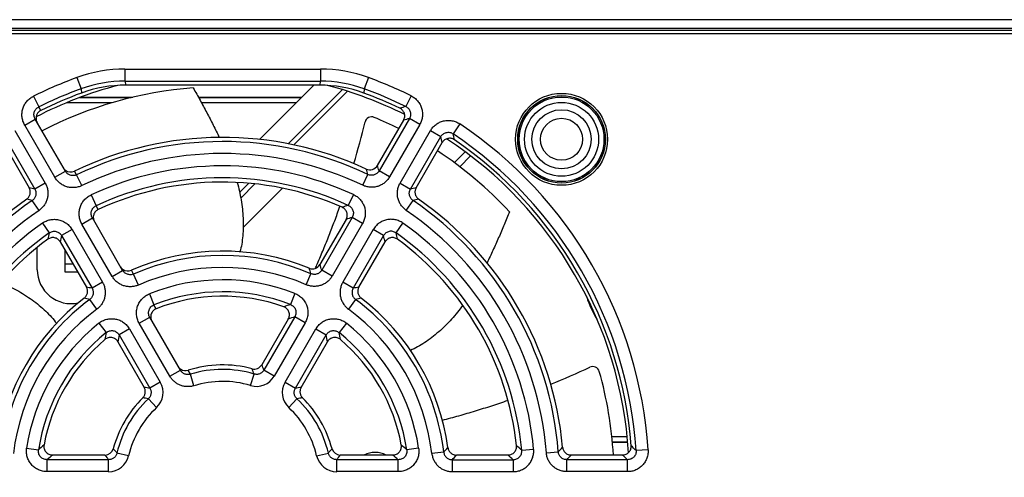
# Model space of a CAD drawing. Header units: inches. Extents: x 0 to 34, y 0 to 22.
# Tile 11 of 20: x 14.344 to 16.06, y 10.645 to 11.443. Entities that reach past the tile are written whole.
import ezdxf

# ---------------------------------------------------------------- set-up
doc = ezdxf.new("R2010")
doc.units = ezdxf.units.IN
doc.header["$LTSCALE"] = 1.87
doc.header["$MEASUREMENT"] = 0
doc.layers.get('0').update_dxf_attribs({"linetype": 'CONTINUOUS'})
doc.layers.add('DIMENSIONS', color=7, linetype='CONTINUOUS')
doc.layers.add('SURFACES', color=7, linetype='CONTINUOUS')
doc.styles.get("Standard").update_dxf_attribs({"font": 'txt', "width": 0.8})
doc.dimstyles.new('DIMSTYLE_1', dxfattribs={"dimtxt": 0.125, "dimasz": 0.18, "dimexe": 0.125, "dimexo": 0.0625, "dimgap": 0.09, "dimtad": 0, "dimtih": 1, "dimtoh": 1, "dimdec": 3, "dimlfac": 1.333333, "dimzin": 4, "dimdsep": 46, "dimtxsty": 'STANDARD', "dimblk": '_FILLED', "dimblk1": '_FILLED', "dimblk2": '_FILLED', "dimcen": 0.09, "dimadec": 0, "dimazin": 0, "dimtp": 0.001, "dimtm": 0.001, "dimtfac": 1, "dimtdec": 3, "dimtofl": 0, "dimtmove": 0, "dimatfit": 3, "dimldrblk": '_FILLED', "dimfxl": 1, "dimtolj": 1, "dimtzin": 4, "dimarcsym": 0})

# ---------------------------------------------------------------- blocks, each defined once
blk = doc.blocks.new('*D14')
at = {"layer": 'DIMENSIONS', "color": 2, "linetype": 'CONTINUOUS'}
blk.add_line((13.7229, 11.0084), (13.7229, 8.7679), dxfattribs=at)
at = {"layer": 'DIMENSIONS', "color": 2, "linetype": 'CONTINUOUS', "insert": (13.6604, 8.7054), "char_height": 0.125, "width": 1.425, "attachment_point": 3, "rotation": 90, "line_spacing_factor": 0.9}
blk.add_mtext('9.245{\\Ftxt.shx;\\W1.000000;\\H0.125000; }[234.82]', dxfattribs=at)
blk = doc.blocks.new('_FILLED')
at = {"color": 0, "linetype": 'BYBLOCK'}
blk.add_solid([(0, 0), (-1, 0.1736), (-1, -0.1736)], dxfattribs=at)

msp = doc.modelspace()

# ---------------------------------------------------------------- linework, layer by layer
at = {"color": 7, "linetype": 'CONTINUOUS'}
for p, q in [((20.6528, 11.44344), (13.86238, 11.44344)), ((20.63937, 11.42831), (13.86238, 11.42831)), ((20.64299, 11.42457), (13.86238, 11.42457)), ((20.65155, 11.42427), (13.86238, 11.42427)), ((20.65662, 11.41902), (13.86238, 11.41902)), ((14.44387, 11.3424), (14.45102, 11.32274)), ((14.52764, 11.35716), (14.52764, 11.33624)), ((14.52764, 11.35716), (14.86809, 11.35716)), ((14.86809, 11.35716), (14.86809, 11.33624)), ((14.95187, 11.3424), (14.94471, 11.32274)), ((14.52764, 11.33624), (14.86809, 11.33624)), ((14.52764, 11.33624), (14.5289, 11.32913)), ((14.86683, 11.32913), (14.5289, 11.32913)), ((14.76212, 11.23458), (14.85668, 11.32913)), ((14.86809, 11.33624), (14.86683, 11.32913)), ((14.36807, 11.30996), (14.37736, 11.29121)), ((14.53824, 11.3073), (14.44845, 11.3073)), ((14.45045, 11.30806), (14.54139, 11.30806)), ((14.45102, 11.32274), (14.45174, 11.31541)), ((14.65571, 11.30806), (14.8356, 11.30806)), ((14.83484, 11.3073), (14.65613, 11.3073)), ((14.90666, 11.32137), (14.81224, 11.22696)), ((14.82206, 11.22497), (14.91564, 11.31854)), ((14.94472, 11.32274), (14.94399, 11.31541)), ((15.02613, 11.31071), (15.01689, 11.29194)), ((14.38096, 11.28499), (14.37736, 11.29121)), ((14.50464, 11.2983), (14.42553, 11.2983)), ((14.82584, 11.2983), (14.66108, 11.2983)), ((14.35295, 11.25958), (14.37114, 11.27008)), ((14.40556, 11.16847), (14.35295, 11.25958)), ((14.42374, 11.17897), (14.37114, 11.27008)), ((15.01312, 11.26797), (14.96737, 11.18895)), ((15.02323, 11.27107), (14.97034, 11.17946)), ((15.04135, 11.26061), (14.98846, 11.169)), ((15.04135, 11.26061), (15.02323, 11.27107)), ((15.11098, 11.26173), (15.09934, 11.24434)), ((14.31764, 11.23939), (14.37053, 11.14778)), ((14.33575, 11.24985), (14.38864, 11.15824)), ((15.00709, 11.15824), (15.05998, 11.24985)), ((15.0252, 11.14778), (15.0781, 11.23939)), ((15.05998, 11.24985), (15.0781, 11.23939)), ((14.31525, 11.229), (14.36074, 11.14997)), ((15.03499, 11.14997), (15.08048, 11.229)), ((15.12053, 11.21299), (15.10152, 11.19397)), ((15.13004, 11.20579), (15.11108, 11.18683)), ((14.40556, 11.16847), (14.42374, 11.17897)), ((14.44335, 11.17276), (14.43969, 11.17914)), ((14.45243, 11.15391), (14.44335, 11.17276)), ((14.94193, 11.15458), (14.95095, 11.17345)), ((14.98846, 11.169), (14.97034, 11.17946)), ((14.38864, 11.15824), (14.37053, 11.14778)), ((14.74339, 11.15811), (14.72747, 11.14218)), ((14.72943, 11.13233), (14.75413, 11.15704)), ((15.00709, 11.15824), (15.0252, 11.14778)), ((14.46853, 11.13773), (14.47735, 11.11876)), ((14.80223, 11.14942), (14.73372, 11.0809)), ((14.92562, 11.13846), (14.91686, 11.11946)), ((14.37787, 11.11073), (14.36604, 11.12799)), ((14.4811, 11.1123), (14.47735, 11.11876)), ((15.01786, 11.11073), (15.02969, 11.12799)), ((14.90222, 11.11753), (14.90231, 11.11778)), ((14.38367, 11.08856), (14.39575, 11.07147)), ((14.45261, 11.08697), (14.47079, 11.09747)), ((14.50535, 10.99562), (14.45261, 11.08697)), ((14.52353, 11.00612), (14.47079, 11.09747)), ((14.91296, 11.09501), (14.86729, 11.01615)), ((14.92355, 11.09842), (14.87051, 11.00656)), ((14.94167, 11.08796), (14.88863, 10.9961)), ((14.94167, 11.08796), (14.92355, 11.09842)), ((14.99999, 11.07147), (15.01206, 11.08856)), ((14.43543, 11.0772), (14.41731, 11.06674)), ((14.43543, 11.0772), (14.48847, 10.98534)), ((14.9603, 11.0772), (14.90726, 10.98534)), ((14.97842, 11.06674), (14.9603, 11.0772)), ((14.41496, 11.05578), (14.46036, 10.9769)), ((14.41731, 11.06674), (14.47035, 10.97488)), ((14.97842, 11.06674), (14.92538, 10.97488)), ((14.93538, 10.9769), (14.98078, 11.05578)), ((14.37481, 11.00714), (14.37481, 11.04624)), ((14.50535, 10.99562), (14.52353, 11.00612)), ((14.54264, 10.99969), (14.53885, 11.00632)), ((14.55101, 10.98051), (14.54264, 10.99969)), ((14.84336, 10.98111), (14.85165, 11.00031)), ((14.88863, 10.9961), (14.87051, 11.00656)), ((14.48847, 10.98534), (14.47035, 10.97488)), ((14.92538, 10.97488), (14.90726, 10.98534)), ((14.57044, 10.9653), (14.57815, 10.94586)), ((14.82359, 10.96597), (14.81598, 10.94649)), ((14.47882, 10.93864), (14.46633, 10.95542)), ((14.9294, 10.95542), (14.91692, 10.93864)), ((14.5821, 10.93913), (14.57815, 10.94586)), ((14.48204, 10.91395), (14.49511, 10.89762)), ((14.55263, 10.91373), (14.57081, 10.92423)), ((14.60597, 10.82134), (14.55263, 10.91373)), ((14.62416, 10.83184), (14.57081, 10.92423)), ((14.81222, 10.92105), (14.76606, 10.84134)), ((14.82348, 10.9251), (14.7698, 10.83211)), ((14.8416, 10.91464), (14.78791, 10.82165)), ((14.8416, 10.91464), (14.82348, 10.9251)), ((14.91369, 10.91395), (14.90063, 10.89762)), ((14.5355, 10.90388), (14.51738, 10.89342)), ((14.5355, 10.90388), (14.58919, 10.81089)), ((14.80654, 10.81089), (14.86023, 10.90388)), ((14.86023, 10.90388), (14.87835, 10.89342)), ((14.51524, 10.88155), (14.56113, 10.80182)), ((14.51738, 10.89342), (14.57107, 10.80043)), ((14.82466, 10.80043), (14.87835, 10.89342)), ((14.8346, 10.80182), (14.88049, 10.88155)), ((14.60597, 10.82134), (14.62416, 10.83184)), ((14.64172, 10.82482), (14.63781, 10.83184)), ((14.78791, 10.82165), (14.7698, 10.83211)), ((14.58919, 10.81089), (14.57107, 10.80043)), ((14.64793, 10.80484), (14.64172, 10.82482)), ((14.74649, 10.80525), (14.75254, 10.82527)), ((14.80654, 10.81089), (14.82466, 10.80043)), ((14.58268, 10.76682), (14.56836, 10.78207)), ((14.81305, 10.76682), (14.82737, 10.78207)), ((15.37616, 10.71599), (15.40275, 10.71599)), ((15.37705, 10.70699), (15.4037, 10.70699)), ((14.35631, 10.69619), (14.37699, 10.69304)), ((15.03942, 10.69619), (15.01874, 10.69304)), ((15.21898, 10.69216), (15.23982, 10.69408)), ((15.26192, 10.68801), (15.28278, 10.68963)), ((15.3771, 10.70642), (15.40374, 10.70642)), ((15.43924, 10.69315), (15.41837, 10.69177)), ((14.39177, 10.65493), (14.39177, 10.67585)), ((14.49914, 10.67585), (14.39177, 10.67585)), ((14.49283, 10.68394), (14.40133, 10.68394)), ((14.49914, 10.65493), (14.49914, 10.67585)), ((14.53406, 10.6826), (14.51369, 10.68738)), ((14.86168, 10.6826), (14.88204, 10.68738)), ((14.89659, 10.65493), (14.89659, 10.67585)), ((15.00397, 10.67585), (14.89659, 10.67585)), ((14.9944, 10.68394), (14.9029, 10.68394)), ((15.00397, 10.65493), (15.00397, 10.67585)), ((15.08319, 10.68906), (15.06241, 10.68664)), ((15.09803, 10.67585), (15.09803, 10.65493)), ((15.09803, 10.67585), (15.2041, 10.67585)), ((15.19515, 10.68394), (15.10517, 10.68394)), ((15.2041, 10.67585), (15.2041, 10.65493)), ((15.29768, 10.65493), (15.29768, 10.67585)), ((15.40346, 10.67585), (15.29768, 10.67585)), ((15.39476, 10.68394), (15.30512, 10.68394)), ((15.40346, 10.65493), (15.40346, 10.67585)), ((14.49914, 10.65493), (14.39177, 10.65493)), ((15.00397, 10.65493), (14.89659, 10.65493)), ((15.09803, 10.65493), (15.2041, 10.65493)), ((15.40346, 10.65493), (15.29768, 10.65493))]:
    msp.add_line(p, q, dxfattribs=at)
for radius in [0.08019, 0.07644, 0.07621, 0.07396, 0.07382, 0.06444, 0.05166, 0.03661]:
    msp.add_circle((15.28842, 11.23472), radius, dxfattribs=at)
for centre, radius, start, end in [((14.69787, 10.64417), 0.74299, 109.99031, 116.35137), ((14.52764, 11.11211), 0.24505, 89.99951, 109.9908), ((14.86809, 11.11211), 0.24505, 70.0092, 90.00049), ((14.69787, 10.64417), 0.74299, 63.78017, 70.00969), ((14.69787, 10.64417), 0.70866, 104.95763, 117.30269), ((14.69787, 10.64417), 0.68209, 94.3138, 117.47951), ((14.52761, 11.11227), 0.22397, 89.99202, 109.99838), ((14.5289, 11.10534), 0.2238, 89.99972, 110.16787), ((14.86683, 11.10534), 0.2238, 69.83213, 90.00028), ((14.86812, 11.11227), 0.22397, 70.00162, 90.00797), ((14.69787, 10.64417), 0.70866, 63.41012, 75.04309), ((14.69787, 10.64417), 0.72207, 109.9904, 116.35137), ((14.69787, 10.64417), 0.72207, 63.78017, 70.0096), ((15.57409, 9.38562), 1.98609, 106.29303, 106.60002), ((14.95741, 11.26215), 0.01181, 67.21823, 166.50906), ((14.69787, 10.64417), 0.68209, 63.27101, 67.21823), ((14.38779, 11.27154), 0.01515, 193.05219, 210.00049), ((13.52935, 11.60443), 1.4567, 343.56804, 346.52357), ((15.58301, 9.42747), 1.92671, 106.89009, 107.20436), ((14.69787, 10.64417), 0.74299, 3.78017, 56.21983), ((13.20755, 10.80374), 1.9206, 12.79252, 13.11041), ((13.17743, 10.77556), 1.97826, 13.39575, 13.70758), ((14.69787, 10.64417), 0.72207, 3.78017, 56.21983), ((14.69787, 10.64417), 0.58668, 64.44436, 115.71038), ((14.69787, 10.64417), 0.70866, 3.54553, 56.57806), ((14.69787, 10.64417), 0.56576, 64.44435, 115.71038), ((14.69787, 10.64417), 0.68209, 42.88523, 56.72651), ((14.69787, 10.64417), 0.54424, 65.2616, 114.92173), ((14.95443, 11.19644), 0.01494, 245.05275, 329.955), ((13.26218, 10.64996), 1.78834, 17.22255, 17.54132), ((14.4332, 11.19273), 0.01508, 209.99967, 232.91455), ((14.43318, 11.19267), 0.01502, 232.87098, 295.68061), ((13.30533, 10.68584), 1.71634, 16.50482, 16.83364), ((14.69787, 10.64417), 0.52332, 65.2616, 114.92173), ((13.97497, 9.40354), 1.78853, 77.22256, 77.54389), ((15.41896, 9.4116), 1.78027, 102.45537, 102.77819), ((14.69787, 10.64417), 0.58668, 124.44436, 175.55564), ((13.96544, 9.45877), 1.71661, 76.50484, 76.83721), ((15.32729, 9.76055), 1.41954, 106.80554, 107.26005), ((15.42821, 9.46755), 1.70759, 103.16192, 103.49604), ((14.69787, 10.64417), 0.58668, 4.44436, 55.55564), ((14.69787, 10.64417), 0.56576, 124.44435, 175.55565), ((14.69787, 10.64417), 0.56576, 4.44435, 55.55565), ((14.69787, 10.64417), 0.54424, 125.2616, 174.7384), ((15.33698, 9.79755), 1.36498, 107.6307, 108.09778), ((14.69787, 10.64417), 0.54424, 5.2616, 54.7384), ((14.69787, 10.64417), 0.52332, 125.2616, 174.7384), ((15.77755, 10.74751), 1.41927, 166.80551, 167.26534), ((13.62431, 10.74893), 1.41298, 12.73365, 13.19552), ((14.69787, 10.64417), 0.52332, 5.2616, 54.7384), ((15.75051, 10.77437), 1.36487, 167.6307, 168.10158), ((13.65269, 10.77597), 1.35724, 11.89734, 12.37087), ((14.69787, 10.64417), 0.38793, 66.64515, 113.58675), ((14.85436, 11.02364), 0.01495, 247.562, 329.94935), ((13.93725, 11.42514), 1.0114, 335.73169, 336.25987), ((13.70183, 10.61951), 1.23111, 18.32401, 18.79496), ((14.43387, 11.00714), 0.05906, 180, 282.14526), ((14.53285, 11.02013), 0.01508, 209.99976, 235.14154), ((14.53283, 11.02008), 0.01502, 235.10451, 293.63211), ((14.69787, 10.64417), 0.36701, 66.64515, 113.58676), ((13.74821, 10.65766), 1.15542, 17.25092, 17.74535), ((14.69787, 10.64417), 0.34549, 68.65979, 111.64333), ((14.22117, 9.76908), 1.23128, 78.32404, 78.79863), ((14.69787, 10.64417), 0.32457, 68.65979, 111.64332), ((15.17409, 9.77138), 1.22894, 101.20063, 101.67612), ((14.69787, 10.64417), 0.38793, 126.64515, 173.35485), ((14.2113, 9.82827), 1.15564, 77.25096, 77.75047), ((15.18309, 9.8343), 1.14946, 102.24812, 102.75031), ((14.69787, 10.64417), 0.38793, 6.64515, 53.35485), ((15.48687, 11.00714), 0.16171, 197.05658, 212.22237), ((14.69787, 10.64417), 0.36701, 126.64515, 173.35485), ((15.07935, 10.13587), 0.85233, 107.99909, 108.82308), ((14.69787, 10.64417), 0.36701, 6.64515, 53.35485), ((14.69787, 10.64417), 0.34549, 128.65979, 171.34021), ((15.08972, 10.16606), 0.80437, 109.32906, 110.18144), ((14.69787, 10.64417), 0.34549, 8.65979, 51.34021), ((14.69787, 10.64417), 0.32457, 128.65979, 171.34021), ((15.32862, 10.72043), 0.85214, 167.99904, 168.83265), ((14.07262, 10.72156), 0.84651, 11.16458, 12.00373), ((14.69787, 10.64417), 0.32457, 8.65979, 51.34021), ((15.30773, 10.7445), 0.80426, 169.32904, 170.18825), ((14.09342, 10.74548), 0.79875, 9.80879, 10.67392), ((14.63328, 10.8462), 0.01508, 209.9996, 235.91074), ((14.63325, 10.84615), 0.01502, 235.88104, 287.68487), ((14.69787, 10.64417), 0.18918, 73.20263, 107.26402), ((14.75312, 10.84883), 0.01495, 254.8687, 329.93654), ((14.1935, 10.62723), 0.59308, 19.50762, 20.44566), ((14.13832, 10.582), 0.67921, 21.60711, 22.44744), ((14.71994, 12.15674), 1.45701, 292.16276, 295.09474), ((15.34285, 10.82655), 0.01181, 15.78966, 115.08049), ((14.69787, 10.64417), 0.68209, 3.34302, 15.78966), ((14.55818, 10.79295), 0.03583, 313.1565, 30.04611), ((14.69787, 10.64417), 0.16826, 73.20261, 107.26404), ((14.75687, 10.83954), 0.03583, 253.1565, 330.04612), ((14.83756, 10.79295), 0.03583, 149.95388, 226.8435), ((14.47191, 10.12833), 0.67938, 81.6072, 82.45374), ((14.9229, 10.13492), 0.67272, 97.54207, 98.39699), ((14.69787, 10.64417), 0.18918, 133.20263, 166.79737), ((14.46032, 10.1987), 0.59328, 79.50776, 80.45465), ((14.93431, 10.20496), 0.58693, 99.54022, 100.49736), ((14.69787, 10.64417), 0.18918, 13.20263, 46.79737), ((14.69787, 10.64417), 0.16826, 133.20261, 166.79739), ((14.69787, 10.64417), 0.16826, 13.20261, 46.79739), ((14.94298, 10.06453), 0.84579, 131.13358, 132.00405), ((14.49284, 10.69889), 0.01495, 269.94072, 344.98173), ((14.96021, 11.06871), 0.5872, 219.52431, 220.49727), ((14.43058, 11.07285), 0.59365, 319.50801, 320.4704), ((14.90289, 10.69889), 0.01495, 195.01828, 270.05928), ((14.44891, 10.0602), 0.85158, 47.99891, 48.86346), ((14.23346, 11.4745), 1.15714, 317.25133, 317.77598), ((14.24849, 9.65849), 1.41786, 46.80537, 47.29948), ((14.0358, 11.87276), 1.71893, 316.50507, 316.8665), ((14.04795, 9.25807), 1.98331, 46.2929, 46.63901), ((14.91189, 10.0706), 0.79803, 129.77449, 130.67426), ((15.02666, 11.0939), 0.67309, 217.52312, 218.39689), ((14.49917, 10.69075), 0.03583, 269.95388, 346.8435), ((14.89656, 10.69075), 0.03583, 193.1565, 270.04612), ((14.36371, 11.09809), 0.67989, 321.60748, 322.47251), ((14.96361, 10.64417), 0.04429, 63.9746, 116.04211), ((14.48018, 10.06626), 0.80371, 49.32891, 50.22233), ((14.1762, 11.49645), 1.23417, 318.32487, 318.82594), ((14.28746, 9.67094), 1.36017, 47.62971, 48.13806), ((13.98329, 11.89201), 1.79072, 317.22274, 317.57453), ((14.08799, 9.2706), 1.92488, 46.89002, 47.24369)]:
    msp.add_arc(centre, radius, start, end, dxfattribs=at)
for centre, major_axis, start_param, end_param in [((14.69787, 10.64526), (0, 0.71392), 0.3519737, 0.459942), ((14.69787, 10.64526), (0, 0.71392), -0.4473371, -0.3519737), ((14.69787, 10.64326), (0, 0.59483), -0.4342427, 0.4489712), ((14.69787, 10.64526), (0, 0.71392), -1.4940075, -0.601514), ((14.69787, 10.64495), (0, 0.51517), -0.4161034, 0.4342887), ((14.69787, 10.64326), (0, 0.59483), 0.6115553, 1.4794499), ((14.69787, 10.64326), (0, 0.59483), -1.4794499, -0.6115553), ((14.69787, 10.64495), (0, 0.51517), 0.6328031, 1.4627882), ((14.69787, 10.64356), (0, 0.39608), -0.3905471, 0.4131342), ((14.69787, 10.64495), (0, 0.51517), -1.4627882, -0.6328031), ((14.69787, 10.64465), (0, 0.31642), -0.3432258, 0.3745569), ((14.69787, 10.64356), (0, 0.39608), 0.6553076, 1.4357947), ((14.69787, 10.64356), (0, 0.39608), -1.4357947, -0.6553076), ((14.69787, 10.64465), (0, 0.31642), 0.7058221, 1.3899475), ((14.69787, 10.64465), (0, 0.31642), -1.3899475, -0.7058221), ((14.69787, 10.64387), (0, 0.19733), -0.2632668, 0.3092293), ((14.69787, 10.64387), (0, 0.19733), 0.7827358, 1.3086155), ((14.69787, 10.64387), (0, 0.19733), -1.3086155, -0.7827358)]:
    msp.add_ellipse(centre, major_axis=major_axis, ratio=0.9999988, start_param=start_param, end_param=end_param, dxfattribs=at)
for points, knots in [([(14.64656, 11.32432), (14.6506, 11.31724), (14.65862, 11.30295), (14.67024, 11.28134), (14.6814, 11.25969), (14.68853, 11.24522), (14.69197, 11.23803)], [0, 0, 0, 0, 0.2509555, 0.5038335, 0.7547414, 1, 1, 1, 1]), ([(14.35295, 11.25958), (14.35172, 11.2617), (14.3497, 11.26621), (14.34809, 11.27344), (14.34798, 11.28085), (14.34936, 11.28812), (14.3522, 11.29496), (14.35637, 11.30109), (14.36169, 11.30623), (14.36587, 11.30887), (14.36807, 11.30996)], [0, 0, 0, 0, 0.1250042, 0.250005, 0.3750058, 0.5000061, 0.6250054, 0.7500037, 0.8750009, 1, 1, 1, 1]), ([(15.02613, 11.31071), (15.02832, 11.30963), (15.0325, 11.30702), (15.03783, 11.30192), (15.04202, 11.29584), (15.04487, 11.28904), (15.04628, 11.2818), (15.04618, 11.27442), (15.04459, 11.26721), (15.04257, 11.26272), (15.04135, 11.26061)], [0, 0, 0, 0, 0.125003, 0.2500031, 0.3750018, 0.4999998, 0.624998, 0.7499965, 0.8749966, 1, 1, 1, 1]), ([(14.37114, 11.27008), (14.37062, 11.27097), (14.36978, 11.27285), (14.36909, 11.27586), (14.36901, 11.27896), (14.36956, 11.28201), (14.37072, 11.28489), (14.37245, 11.28747), (14.37468, 11.28964), (14.37643, 11.29075), (14.37736, 11.29121)], [0, 0, 0, 0, 0.1245601, 0.2491844, 0.3739343, 0.4988489, 0.6239416, 0.7491973, 0.8745713, 1, 1, 1, 1]), ([(15.01689, 11.29194), (15.01781, 11.2915), (15.01957, 11.29043), (15.02182, 11.28833), (15.0236, 11.2858), (15.0248, 11.28295), (15.02539, 11.2799), (15.02532, 11.27681), (15.02461, 11.27381), (15.02375, 11.27194), (15.02323, 11.27107)], [0, 0, 0, 0, 0.1245656, 0.2494743, 0.3746597, 0.5000002, 0.6253409, 0.7505263, 0.8754348, 1, 1, 1, 1]), ([(14.38096, 11.28499), (14.38021, 11.28462), (14.37877, 11.28374), (14.37686, 11.2821), (14.37526, 11.28015), (14.374, 11.27796), (14.37312, 11.2756), (14.37265, 11.27312), (14.3726, 11.2706), (14.37284, 11.26894), (14.37303, 11.26812)], [0, 0, 0, 0, 0.1250092, 0.2500091, 0.375012, 0.5000124, 0.6250094, 0.7500061, 0.8750035, 1, 1, 1, 1]), ([(15.01312, 11.26797), (15.01364, 11.26886), (15.01449, 11.27074), (15.01516, 11.27376), (15.0152, 11.27686), (15.0146, 11.27989), (15.01339, 11.28274), (15.01162, 11.28529), (15.00937, 11.28741), (15.00761, 11.28849), (15.00668, 11.28893)], [0, 0, 0, 0, 0.1250057, 0.2499991, 0.3749961, 0.4999916, 0.6249867, 0.7499861, 0.8749863, 1, 1, 1, 1]), ([(15.05998, 11.24985), (15.0612, 11.25197), (15.06408, 11.25596), (15.06952, 11.26094), (15.07586, 11.26472), (15.08284, 11.26712), (15.09016, 11.26805), (15.09752, 11.26746), (15.1046, 11.26539), (15.10895, 11.26308), (15.11098, 11.26173)], [0, 0, 0, 0, 0.1250034, 0.2500035, 0.375002, 0.5000002, 0.6249982, 0.7499968, 0.874997, 1, 1, 1, 1]), ([(15.0781, 11.23939), (15.07859, 11.24028), (15.07978, 11.24196), (15.08203, 11.24407), (15.08467, 11.24568), (15.08759, 11.24669), (15.09067, 11.24707), (15.09375, 11.2468), (15.0967, 11.2459), (15.0985, 11.24491), (15.09934, 11.24434)], [0, 0, 0, 0, 0.1245652, 0.2494737, 0.3746591, 0.4999998, 0.6253403, 0.7505257, 0.8754344, 1, 1, 1, 1]), ([(15.10187, 11.23387), (15.10102, 11.23445), (15.09921, 11.23544), (15.09624, 11.23634), (15.09316, 11.23661), (15.09008, 11.23624), (15.08715, 11.23524), (15.08449, 11.23366), (15.0822, 11.23157), (15.08099, 11.22989), (15.08048, 11.229)], [0, 0, 0, 0, 0.1250054, 0.2500035, 0.3750078, 0.50001, 0.6250106, 0.7500104, 0.875002, 1, 1, 1, 1]), ([(14.44335, 11.17276), (14.4425, 11.17235), (14.44072, 11.1717), (14.43791, 11.17124), (14.43506, 11.17133), (14.43229, 11.17194), (14.42968, 11.17306), (14.42733, 11.17463), (14.4253, 11.17661), (14.42421, 11.17815), (14.42374, 11.17897)], [0, 0, 0, 0, 0.1254466, 0.2508043, 0.3760302, 0.5010957, 0.6259976, 0.7507556, 0.8754046, 1, 1, 1, 1]), ([(14.97034, 11.17946), (14.96988, 11.17865), (14.96882, 11.17711), (14.96681, 11.17514), (14.96447, 11.17358), (14.96187, 11.17249), (14.95912, 11.17192), (14.9563, 11.17188), (14.95354, 11.17237), (14.95179, 11.17304), (14.95095, 11.17345)], [0, 0, 0, 0, 0.1246699, 0.2496033, 0.3747454, 0.5000003, 0.6252553, 0.7503979, 0.875331, 1, 1, 1, 1]), ([(14.38864, 11.15824), (14.38976, 11.15631), (14.39163, 11.15223), (14.39326, 11.14571), (14.39365, 11.139), (14.39278, 11.13233), (14.39069, 11.12594), (14.38744, 11.12005), (14.38316, 11.11486), (14.37971, 11.11199), (14.37787, 11.11073)], [0, 0, 0, 0, 0.1250036, 0.2500024, 0.3750018, 0.5000002, 0.6249987, 0.7499985, 0.8749973, 1, 1, 1, 1]), ([(14.45243, 11.15391), (14.4504, 11.15294), (14.44616, 11.15137), (14.43948, 11.15025), (14.43271, 11.15039), (14.42608, 11.15179), (14.41983, 11.1544), (14.41416, 11.15812), (14.40929, 11.16283), (14.40668, 11.16652), (14.40556, 11.16847)], [0, 0, 0, 0, 0.1249994, 0.2499965, 0.3749958, 0.4999952, 0.6249951, 0.7499961, 0.8749961, 1, 1, 1, 1]), ([(14.72322, 11.15949), (14.7246, 11.15452), (14.72715, 11.1444), (14.73017, 11.12894), (14.73238, 11.11319), (14.73366, 11.09738), (14.73391, 11.08178), (14.73314, 11.06664), (14.7313, 11.0522), (14.72929, 11.04292), (14.72807, 11.03848)], [0, 0, 0, 0, 0.1263258, 0.2554428, 0.3859145, 0.515905, 0.6437417, 0.7679278, 0.8870807, 1, 1, 1, 1]), ([(14.98846, 11.169), (14.98734, 11.16707), (14.98475, 11.16341), (14.97991, 11.15873), (14.97429, 11.15504), (14.96808, 11.15246), (14.9615, 11.15108), (14.95478, 11.15094), (14.94815, 11.15206), (14.94394, 11.15361), (14.94193, 11.15458)], [0, 0, 0, 0, 0.1250036, 0.2500024, 0.3750018, 0.5000002, 0.6249987, 0.7499985, 0.8749973, 1, 1, 1, 1]), ([(15.01786, 11.11073), (15.01602, 11.11199), (15.01257, 11.11486), (15.00829, 11.12005), (15.00504, 11.12594), (15.00295, 11.13233), (15.00208, 11.139), (15.00247, 11.14571), (15.0041, 11.15223), (15.00597, 11.15631), (15.00709, 11.15824)], [0, 0, 0, 0, 0.1250027, 0.2500015, 0.3750013, 0.4999998, 0.6249982, 0.7499976, 0.8749964, 1, 1, 1, 1]), ([(14.35635, 11.13028), (14.3571, 11.13081), (14.35852, 11.13201), (14.36027, 11.13417), (14.3616, 11.13661), (14.36246, 11.13926), (14.36281, 11.14201), (14.36265, 11.14479), (14.36197, 11.14749), (14.3612, 11.14917), (14.36074, 11.14997)], [0, 0, 0, 0, 0.125012, 0.250012, 0.3750127, 0.5000121, 0.6250096, 0.7500052, 0.8749974, 1, 1, 1, 1]), ([(14.37053, 11.14778), (14.371, 11.14698), (14.3718, 11.14529), (14.37251, 11.14257), (14.37269, 11.13976), (14.37233, 11.13697), (14.37145, 11.13429), (14.37007, 11.13184), (14.36826, 11.12969), (14.36681, 11.1285), (14.36604, 11.12799)], [0, 0, 0, 0, 0.1246699, 0.2496033, 0.3747454, 0.5000003, 0.6252553, 0.7503979, 0.875331, 1, 1, 1, 1]), ([(14.45261, 11.08697), (14.45136, 11.08913), (14.44931, 11.09371), (14.44771, 11.10105), (14.44766, 11.10857), (14.44914, 11.11594), (14.45212, 11.12285), (14.45646, 11.12899), (14.46197, 11.13411), (14.46628, 11.13668), (14.46853, 11.13773)], [0, 0, 0, 0, 0.1250036, 0.2500052, 0.3750061, 0.5000065, 0.6250057, 0.750004, 0.8750017, 1, 1, 1, 1]), ([(14.92562, 11.13846), (14.92787, 11.13743), (14.93218, 11.13488), (14.9377, 11.12981), (14.94206, 11.12371), (14.94507, 11.11684), (14.94658, 11.1095), (14.94654, 11.102), (14.94495, 11.09468), (14.94291, 11.09011), (14.94167, 11.08796)], [0, 0, 0, 0, 0.1250032, 0.2500034, 0.375002, 0.4999999, 0.6249978, 0.7499963, 0.8749963, 1, 1, 1, 1]), ([(15.02969, 11.12799), (15.02892, 11.1285), (15.02747, 11.12969), (15.02566, 11.13184), (15.02429, 11.13429), (15.0234, 11.13697), (15.02305, 11.13976), (15.02323, 11.14257), (15.02393, 11.14529), (15.02473, 11.14698), (15.0252, 11.14778)], [0, 0, 0, 0, 0.124669, 0.2496021, 0.3747447, 0.4999997, 0.6252546, 0.7503967, 0.8753301, 1, 1, 1, 1]), ([(15.03499, 11.14997), (15.03453, 11.14917), (15.03376, 11.14749), (15.03309, 11.14479), (15.03292, 11.14201), (15.03327, 11.13926), (15.03413, 11.13661), (15.03546, 11.13417), (15.03721, 11.13201), (15.03863, 11.13081), (15.03938, 11.13028)], [0, 0, 0, 0, 0.1250026, 0.2499948, 0.3749903, 0.4999879, 0.6249873, 0.7499881, 0.874988, 1, 1, 1, 1]), ([(14.47079, 11.09747), (14.47027, 11.09837), (14.46941, 11.10028), (14.46873, 11.10334), (14.46868, 11.10649), (14.46927, 11.10958), (14.47049, 11.11248), (14.47229, 11.11508), (14.47459, 11.11724), (14.4764, 11.11832), (14.47735, 11.11876)], [0, 0, 0, 0, 0.1245525, 0.2491727, 0.3739214, 0.4988387, 0.6239373, 0.749199, 0.8745764, 1, 1, 1, 1]), ([(14.91686, 11.11946), (14.91781, 11.11904), (14.91962, 11.118), (14.92196, 11.11591), (14.92381, 11.11337), (14.92508, 11.11049), (14.92571, 11.10741), (14.92566, 11.10426), (14.92496, 11.10121), (14.92408, 11.09931), (14.92355, 11.09842)], [0, 0, 0, 0, 0.124544, 0.2494471, 0.3746416, 0.5000003, 0.6253592, 0.7505538, 0.8754566, 1, 1, 1, 1]), ([(14.4811, 11.1123), (14.48016, 11.11186), (14.47836, 11.11079), (14.47606, 11.10865), (14.47425, 11.10609), (14.47301, 11.10321), (14.47239, 11.10013), (14.47242, 11.09699), (14.47309, 11.09393), (14.47394, 11.09201), (14.47446, 11.09111)], [0, 0, 0, 0, 0.1250091, 0.250007, 0.3750084, 0.5000063, 0.6250034, 0.7500019, 0.8749956, 1, 1, 1, 1]), ([(14.86306, 11.01796), (14.86666, 11.02613), (14.87364, 11.04257), (14.88358, 11.06742), (14.89313, 11.09239), (14.89924, 11.10914), (14.90222, 11.11753)], [0, 0, 0, 0, 0.2503175, 0.5004694, 0.7503578, 1, 1, 1, 1]), ([(14.91296, 11.09501), (14.91348, 11.09591), (14.91435, 11.09783), (14.91501, 11.10092), (14.91502, 11.10407), (14.91437, 11.10716), (14.91309, 11.11004), (14.91123, 11.11259), (14.90888, 11.1147), (14.90705, 11.11574), (14.9061, 11.11617)], [0, 0, 0, 0, 0.125006, 0.249999, 0.3749959, 0.4999911, 0.6249859, 0.7499854, 0.8749857, 1, 1, 1, 1]), ([(15.19764, 11.10835), (15.19464, 11.1008), (15.18849, 11.08569), (15.17888, 11.06321), (15.16896, 11.04107), (15.16211, 11.02653), (15.15865, 11.01938)], [0, 0, 0, 0, 0.2509166, 0.5037615, 0.7546777, 1, 1, 1, 1]), ([(14.38367, 11.08856), (14.3857, 11.08999), (14.39006, 11.09244), (14.3972, 11.09469), (14.40467, 11.09542), (14.41212, 11.09459), (14.41923, 11.09223), (14.42571, 11.08844), (14.43126, 11.08341), (14.43419, 11.07935), (14.43543, 11.0772)], [0, 0, 0, 0, 0.1250032, 0.2500034, 0.375002, 0.4999999, 0.6249978, 0.7499963, 0.8749963, 1, 1, 1, 1]), ([(15.01206, 11.08856), (15.01004, 11.08999), (15.00568, 11.09244), (14.99853, 11.09469), (14.99107, 11.09542), (14.98361, 11.09459), (14.9765, 11.09223), (14.97003, 11.08844), (14.96448, 11.08341), (14.96154, 11.07935), (14.9603, 11.0772)], [0, 0, 0, 0, 0.1250034, 0.2500036, 0.3750021, 0.5000001, 0.624998, 0.7499966, 0.8749969, 1, 1, 1, 1]), ([(14.39575, 11.07147), (14.39658, 11.07208), (14.39839, 11.07313), (14.40137, 11.07411), (14.4045, 11.07444), (14.40763, 11.0741), (14.41061, 11.0731), (14.41331, 11.07149), (14.4156, 11.06935), (14.41681, 11.06765), (14.41731, 11.06674)], [0, 0, 0, 0, 0.124544, 0.2494471, 0.3746416, 0.5000003, 0.6253592, 0.7505538, 0.8754566, 1, 1, 1, 1]), ([(14.99999, 11.07147), (14.99915, 11.07208), (14.99734, 11.07313), (14.99436, 11.07411), (14.99124, 11.07444), (14.98811, 11.0741), (14.98512, 11.0731), (14.98242, 11.07149), (14.98013, 11.06935), (14.97893, 11.06765), (14.97842, 11.06674)], [0, 0, 0, 0, 0.1245443, 0.2494472, 0.3746417, 0.5000005, 0.6253593, 0.750554, 0.8754569, 1, 1, 1, 1]), ([(14.41496, 11.05578), (14.41444, 11.05668), (14.4132, 11.05839), (14.41086, 11.06051), (14.40813, 11.06209), (14.40513, 11.06307), (14.40199, 11.06339), (14.39885, 11.06305), (14.39585, 11.06206), (14.39403, 11.06099), (14.39319, 11.06037)], [0, 0, 0, 0, 0.1249988, 0.2499901, 0.3749891, 0.4999895, 0.6249918, 0.7499963, 0.8749944, 1, 1, 1, 1]), ([(15.00254, 11.06037), (15.0017, 11.06099), (14.99988, 11.06206), (14.99688, 11.06305), (14.99375, 11.06339), (14.99061, 11.06307), (14.9876, 11.06209), (14.98487, 11.06051), (14.98253, 11.05839), (14.9813, 11.05668), (14.98078, 11.05578)], [0, 0, 0, 0, 0.1250054, 0.2500031, 0.3750073, 0.5000094, 0.62501, 0.75001, 0.8750015, 1, 1, 1, 1]), ([(14.54264, 10.99969), (14.5418, 10.99932), (14.54004, 10.99874), (14.53728, 10.99838), (14.53451, 10.99853), (14.53182, 10.99919), (14.52929, 11.00032), (14.52701, 11.00188), (14.52505, 11.00382), (14.52399, 11.00533), (14.52353, 11.00612)], [0, 0, 0, 0, 0.1254502, 0.2508038, 0.3760226, 0.5010819, 0.6259813, 0.7507413, 0.8753963, 1, 1, 1, 1]), ([(14.87051, 11.00656), (14.87007, 11.00577), (14.86903, 11.00427), (14.8671, 11.00234), (14.86483, 11.00079), (14.86232, 10.99969), (14.85965, 10.99907), (14.85691, 10.99896), (14.8542, 10.99936), (14.85248, 10.99994), (14.85165, 11.00031)], [0, 0, 0, 0, 0.1246936, 0.2496326, 0.3747646, 0.5000003, 0.6252362, 0.7503686, 0.8753074, 1, 1, 1, 1]), ([(14.31105, 10.98517), (14.31578, 10.98316), (14.32523, 10.97885), (14.33915, 10.97159), (14.35278, 10.96352), (14.36587, 10.9547), (14.37818, 10.94522), (14.38949, 10.93521), (14.3996, 10.92482), (14.40558, 10.9175), (14.4083, 10.9138)], [0, 0, 0, 0, 0.1263437, 0.2554613, 0.3859073, 0.5158626, 0.6436702, 0.7678466, 0.8870204, 1, 1, 1, 1]), ([(14.48847, 10.98534), (14.48955, 10.98346), (14.49139, 10.97949), (14.49302, 10.97315), (14.49348, 10.96662), (14.49274, 10.96011), (14.49084, 10.95384), (14.48783, 10.94802), (14.48382, 10.94285), (14.48056, 10.93993), (14.47882, 10.93864)], [0, 0, 0, 0, 0.1250033, 0.2500021, 0.3750016, 0.5000002, 0.6249989, 0.7499987, 0.8749975, 1, 1, 1, 1]), ([(14.55101, 10.98051), (14.54901, 10.97964), (14.54482, 10.97825), (14.53827, 10.97735), (14.53167, 10.97766), (14.52524, 10.97916), (14.51918, 10.9818), (14.5137, 10.9855), (14.50898, 10.99012), (14.50644, 10.99372), (14.50535, 10.99562)], [0, 0, 0, 0, 0.1249995, 0.2499967, 0.3749961, 0.4999955, 0.6249954, 0.7499964, 0.8749963, 1, 1, 1, 1]), ([(14.88863, 10.9961), (14.88755, 10.99422), (14.88503, 10.99064), (14.88035, 10.98606), (14.87492, 10.9824), (14.86892, 10.97978), (14.86254, 10.9783), (14.85599, 10.97799), (14.8495, 10.97888), (14.84535, 10.98024), (14.84336, 10.98111)], [0, 0, 0, 0, 0.1250033, 0.2500021, 0.3750016, 0.5000002, 0.6249989, 0.7499987, 0.8749975, 1, 1, 1, 1]), ([(14.90726, 10.98534), (14.90618, 10.98346), (14.90434, 10.97949), (14.90271, 10.97315), (14.90226, 10.96662), (14.90299, 10.96011), (14.9049, 10.95384), (14.90791, 10.94802), (14.91192, 10.94285), (14.91517, 10.93993), (14.91692, 10.93864)], [0, 0, 0, 0, 0.125002, 0.2500016, 0.3750012, 0.5, 0.6249987, 0.7499983, 0.8749979, 1, 1, 1, 1]), ([(14.45649, 10.9576), (14.4572, 10.95815), (14.45853, 10.95937), (14.46015, 10.96152), (14.46137, 10.96392), (14.46214, 10.96651), (14.46243, 10.96919), (14.46223, 10.97188), (14.46156, 10.97449), (14.4608, 10.97613), (14.46036, 10.9769)], [0, 0, 0, 0, 0.1250111, 0.2500109, 0.3750115, 0.5000108, 0.6250086, 0.7500046, 0.8749974, 1, 1, 1, 1]), ([(14.47035, 10.97488), (14.47081, 10.9741), (14.47159, 10.97245), (14.4723, 10.96981), (14.47251, 10.96708), (14.4722, 10.96435), (14.4714, 10.96173), (14.47013, 10.9593), (14.46843, 10.95716), (14.46706, 10.95595), (14.46633, 10.95542)], [0, 0, 0, 0, 0.1246936, 0.2496326, 0.3747646, 0.5000003, 0.6252362, 0.7503686, 0.8753074, 1, 1, 1, 1]), ([(14.55263, 10.91373), (14.55134, 10.91596), (14.54924, 10.92071), (14.54766, 10.92832), (14.54774, 10.9361), (14.54947, 10.94369), (14.55278, 10.95073), (14.55751, 10.95691), (14.56345, 10.96193), (14.56805, 10.96435), (14.57044, 10.9653)], [0, 0, 0, 0, 0.1250039, 0.2500057, 0.3750067, 0.5000071, 0.6250062, 0.7500042, 0.8750018, 1, 1, 1, 1]), ([(14.82359, 10.96597), (14.82599, 10.96504), (14.83059, 10.96265), (14.83656, 10.95768), (14.84134, 10.95156), (14.84468, 10.94454), (14.84645, 10.93698), (14.84655, 10.92921), (14.84499, 10.9216), (14.84289, 10.91686), (14.8416, 10.91464)], [0, 0, 0, 0, 0.1250038, 0.2500042, 0.3750025, 0.4999999, 0.6249974, 0.7499956, 0.8749958, 1, 1, 1, 1]), ([(14.92538, 10.97488), (14.92492, 10.9741), (14.92414, 10.97245), (14.92343, 10.96981), (14.92323, 10.96708), (14.92353, 10.96435), (14.92433, 10.96173), (14.92561, 10.9593), (14.9273, 10.95716), (14.92867, 10.95595), (14.9294, 10.95542)], [0, 0, 0, 0, 0.1246929, 0.2496326, 0.3747646, 0.5000002, 0.6252358, 0.7503678, 0.8753075, 1, 1, 1, 1]), ([(14.93538, 10.9769), (14.93493, 10.97613), (14.93418, 10.97449), (14.9335, 10.97188), (14.93331, 10.96919), (14.9336, 10.96651), (14.93436, 10.96392), (14.93558, 10.96152), (14.93721, 10.95937), (14.93853, 10.95815), (14.93924, 10.9576)], [0, 0, 0, 0, 0.1250027, 0.2499956, 0.3749918, 0.4999897, 0.624989, 0.7499895, 0.8749889, 1, 1, 1, 1]), ([(14.57081, 10.92423), (14.57028, 10.92516), (14.56962, 10.92664), (14.56906, 10.92872), (14.56872, 10.93085), (14.56872, 10.93356), (14.5693, 10.93622), (14.57009, 10.93823), (14.57109, 10.94014), (14.57273, 10.94232), (14.57522, 10.94444), (14.57715, 10.94546), (14.57815, 10.94586)], [0, 0, 0, 0, 0.1244903, 0.1868431, 0.2492254, 0.3739265, 0.4988065, 0.561409, 0.6240581, 0.7492908, 0.874631, 1, 1, 1, 1]), ([(14.5821, 10.93913), (14.5811, 10.93874), (14.57918, 10.93773), (14.57669, 10.93564), (14.57471, 10.93306), (14.57333, 10.93012), (14.5726, 10.92695), (14.57257, 10.92369), (14.57323, 10.92051), (14.57411, 10.91853), (14.57464, 10.91759)], [0, 0, 0, 0, 0.1250096, 0.2500074, 0.3750091, 0.500007, 0.6250039, 0.7500023, 0.8749954, 1, 1, 1, 1]), ([(14.81222, 10.92105), (14.81277, 10.922), (14.81366, 10.92401), (14.81431, 10.92723), (14.81425, 10.93053), (14.81347, 10.93373), (14.81201, 10.93668), (14.80993, 10.93924), (14.80735, 10.94129), (14.80538, 10.94225), (14.80435, 10.94262)], [0, 0, 0, 0, 0.1250056, 0.2499997, 0.3749954, 0.4999896, 0.6249837, 0.7499831, 0.8749852, 1, 1, 1, 1]), ([(14.81598, 10.94649), (14.81698, 10.94611), (14.81892, 10.94514), (14.82145, 10.94309), (14.82348, 10.94054), (14.82489, 10.9376), (14.82562, 10.93442), (14.82563, 10.93116), (14.82494, 10.92799), (14.82403, 10.92602), (14.82348, 10.9251)], [0, 0, 0, 0, 0.1244907, 0.2493794, 0.3745965, 0.5000008, 0.6254053, 0.7506227, 0.8755109, 1, 1, 1, 1]), ([(15.11636, 10.94535), (15.11335, 10.9412), (15.10705, 10.93295), (15.09688, 10.92101), (15.08599, 10.90953), (15.07449, 10.89874), (15.06251, 10.88886), (15.05026, 10.88006), (15.03789, 10.87252), (15.02943, 10.86832), (15.02522, 10.8665)], [0, 0, 0, 0, 0.1263453, 0.2554607, 0.3858997, 0.5158467, 0.6436483, 0.7678237, 0.8870043, 1, 1, 1, 1]), ([(14.48204, 10.91395), (14.48405, 10.91556), (14.48842, 10.91835), (14.4957, 10.92104), (14.5034, 10.92211), (14.51114, 10.9215), (14.51858, 10.91925), (14.52535, 10.91545), (14.53116, 10.9103), (14.53422, 10.90611), (14.5355, 10.90388)], [0, 0, 0, 0, 0.1250038, 0.2500042, 0.3750025, 0.4999999, 0.6249974, 0.7499956, 0.8749958, 1, 1, 1, 1]), ([(14.86023, 10.90388), (14.86152, 10.90611), (14.86457, 10.9103), (14.87038, 10.91545), (14.87716, 10.91925), (14.88459, 10.9215), (14.89234, 10.92211), (14.90003, 10.92104), (14.90732, 10.91835), (14.91169, 10.91556), (14.91369, 10.91395)], [0, 0, 0, 0, 0.1250042, 0.2500044, 0.3750026, 0.5000001, 0.6249975, 0.7499958, 0.8749962, 1, 1, 1, 1]), ([(14.49511, 10.89762), (14.49594, 10.8983), (14.49775, 10.89949), (14.50078, 10.90066), (14.504, 10.90114), (14.50726, 10.9009), (14.51038, 10.89994), (14.51321, 10.89831), (14.51561, 10.89612), (14.51686, 10.89435), (14.51738, 10.89342)], [0, 0, 0, 0, 0.1244907, 0.2493794, 0.3745965, 0.5000008, 0.6254053, 0.7506227, 0.8755109, 1, 1, 1, 1]), ([(14.87835, 10.89342), (14.87887, 10.89435), (14.88013, 10.89612), (14.88253, 10.89831), (14.88535, 10.89994), (14.88847, 10.9009), (14.89173, 10.90114), (14.89495, 10.90066), (14.89799, 10.89949), (14.8998, 10.8983), (14.90063, 10.89762)], [0, 0, 0, 0, 0.1244891, 0.2493773, 0.3745947, 0.4999992, 0.6254035, 0.7506206, 0.8755093, 1, 1, 1, 1]), ([(14.51524, 10.88155), (14.51469, 10.8825), (14.5134, 10.88427), (14.51093, 10.88645), (14.50804, 10.88804), (14.50487, 10.88896), (14.50158, 10.88916), (14.49833, 10.88864), (14.49527, 10.88742), (14.49345, 10.88618), (14.49262, 10.88547)], [0, 0, 0, 0, 0.1249987, 0.2499919, 0.3749915, 0.4999919, 0.6249934, 0.7499968, 0.8749954, 1, 1, 1, 1]), ([(14.90311, 10.88547), (14.90229, 10.88618), (14.90047, 10.88742), (14.89741, 10.88864), (14.89415, 10.88916), (14.89086, 10.88896), (14.88769, 10.88804), (14.88481, 10.88645), (14.88233, 10.88427), (14.88104, 10.8825), (14.88049, 10.88155)], [0, 0, 0, 0, 0.1250045, 0.2500031, 0.3750064, 0.5000078, 0.6250082, 0.7500078, 0.8750012, 1, 1, 1, 1]), ([(14.64172, 10.82482), (14.64091, 10.82457), (14.63923, 10.82421), (14.63667, 10.82411), (14.63412, 10.82444), (14.63167, 10.8252), (14.62939, 10.82635), (14.62733, 10.82787), (14.62555, 10.8297), (14.62458, 10.8311), (14.62416, 10.83184)], [0, 0, 0, 0, 0.1254596, 0.250801, 0.3760012, 0.5010446, 0.6259379, 0.7507036, 0.875374, 1, 1, 1, 1]), ([(14.7698, 10.83211), (14.76938, 10.83138), (14.76844, 10.82999), (14.76669, 10.82818), (14.76466, 10.82669), (14.7624, 10.82556), (14.75999, 10.82484), (14.75749, 10.82454), (14.75497, 10.82466), (14.75333, 10.82503), (14.75254, 10.82527)], [0, 0, 0, 0, 0.1247559, 0.2497082, 0.374814, 0.5000003, 0.6251868, 0.7502931, 0.8752452, 1, 1, 1, 1]), ([(14.64793, 10.80484), (14.646, 10.80424), (14.64202, 10.80337), (14.63592, 10.80308), (14.62985, 10.80382), (14.624, 10.80558), (14.61853, 10.80829), (14.61358, 10.81187), (14.60931, 10.81623), (14.60698, 10.81958), (14.60597, 10.82134)], [0, 0, 0, 0, 0.1250003, 0.2499969, 0.3749968, 0.4999963, 0.6249963, 0.7499973, 0.8749961, 1, 1, 1, 1]), ([(14.5587, 10.78377), (14.55928, 10.78435), (14.56035, 10.78559), (14.56162, 10.7877), (14.56253, 10.78998), (14.56305, 10.79238), (14.56318, 10.79483), (14.56291, 10.79727), (14.56224, 10.79963), (14.56154, 10.80112), (14.56113, 10.80182)], [0, 0, 0, 0, 0.1250082, 0.2500075, 0.3750079, 0.5000072, 0.6250056, 0.7500032, 0.8749975, 1, 1, 1, 1]), ([(14.57107, 10.80043), (14.57149, 10.79971), (14.57222, 10.7982), (14.57292, 10.79578), (14.5732, 10.79327), (14.57304, 10.79076), (14.57246, 10.7883), (14.57147, 10.78598), (14.57011, 10.78387), (14.56897, 10.78263), (14.56836, 10.78207)], [0, 0, 0, 0, 0.1247559, 0.2497082, 0.374814, 0.5000003, 0.6251868, 0.7502931, 0.8752452, 1, 1, 1, 1]), ([(14.82737, 10.78207), (14.82676, 10.78263), (14.82563, 10.78387), (14.82426, 10.78598), (14.82327, 10.7883), (14.82269, 10.79076), (14.82254, 10.79327), (14.82281, 10.79578), (14.82351, 10.7982), (14.82424, 10.79971), (14.82466, 10.80043)], [0, 0, 0, 0, 0.1247548, 0.2497069, 0.3748132, 0.4999997, 0.625186, 0.7502918, 0.8752441, 1, 1, 1, 1]), ([(14.8346, 10.80182), (14.8342, 10.80112), (14.8335, 10.79963), (14.83283, 10.79727), (14.83255, 10.79483), (14.83268, 10.79238), (14.8332, 10.78998), (14.83412, 10.7877), (14.83539, 10.78559), (14.83645, 10.78435), (14.83703, 10.78377)], [0, 0, 0, 0, 0.1250027, 0.2499973, 0.3749953, 0.499994, 0.6249935, 0.7499939, 0.874992, 1, 1, 1, 1]), ([(15.08075, 10.74488), (15.09042, 10.74731), (15.10969, 10.75247), (15.13359, 10.75952), (15.15262, 10.76543), (15.17158, 10.77148), (15.18573, 10.77621), (15.19513, 10.77946)], [0, 0, 0, 0, 0.2503232, 0.5004886, 0.6254788, 0.7503874, 1, 1, 1, 1]), ([(14.39177, 10.65493), (14.3892, 10.65493), (14.38404, 10.65548), (14.37667, 10.65793), (14.36999, 10.6619), (14.36432, 10.66721), (14.35993, 10.67361), (14.35701, 10.68081), (14.35569, 10.68847), (14.35593, 10.69365), (14.35631, 10.69619)], [0, 0, 0, 0, 0.1250042, 0.2500044, 0.3750026, 0.5000001, 0.6249975, 0.7499958, 0.8749961, 1, 1, 1, 1]), ([(14.39177, 10.67585), (14.39069, 10.67583), (14.38854, 10.67603), (14.38544, 10.67702), (14.38262, 10.67865), (14.38023, 10.68088), (14.37839, 10.68357), (14.3772, 10.68661), (14.37669, 10.68982), (14.37682, 10.69198), (14.37699, 10.69304)], [0, 0, 0, 0, 0.1244891, 0.2493773, 0.3745947, 0.4999992, 0.6254035, 0.7506206, 0.8755093, 1, 1, 1, 1]), ([(14.38661, 10.70156), (14.38641, 10.70049), (14.38625, 10.6983), (14.38673, 10.69504), (14.38792, 10.69196), (14.38974, 10.68922), (14.39212, 10.68694), (14.39494, 10.68523), (14.39806, 10.68418), (14.40024, 10.68394), (14.40133, 10.68394)], [0, 0, 0, 0, 0.1249954, 0.249983, 0.3749763, 0.4999715, 0.6249714, 0.7499774, 0.8749836, 1, 1, 1, 1]), ([(14.9944, 10.68394), (14.99549, 10.68394), (14.99767, 10.68418), (15.0008, 10.68523), (15.00361, 10.68694), (15.00599, 10.68922), (15.00782, 10.69196), (15.009, 10.69504), (15.00948, 10.6983), (15.00932, 10.70049), (15.00913, 10.70156)], [0, 0, 0, 0, 0.1250164, 0.2500226, 0.3750286, 0.5000285, 0.6250237, 0.750017, 0.8750046, 1, 1, 1, 1]), ([(15.03942, 10.69619), (15.03981, 10.69365), (15.04004, 10.68847), (15.03873, 10.68081), (15.03581, 10.67361), (15.03141, 10.66721), (15.02574, 10.6619), (15.01906, 10.65793), (15.01169, 10.65548), (15.00654, 10.65493), (15.00397, 10.65493)], [0, 0, 0, 0, 0.1250039, 0.2500042, 0.3750025, 0.4999999, 0.6249974, 0.7499956, 0.8749958, 1, 1, 1, 1]), ([(15.01874, 10.69304), (15.01891, 10.69198), (15.01904, 10.68982), (15.01853, 10.68661), (15.01734, 10.68357), (15.0155, 10.68088), (15.01311, 10.67865), (15.01029, 10.67702), (15.0072, 10.67603), (15.00504, 10.67583), (15.00397, 10.67585)], [0, 0, 0, 0, 0.1244907, 0.2493794, 0.3745965, 0.5000008, 0.6254053, 0.7506227, 0.8755109, 1, 1, 1, 1]), ([(15.09034, 10.69687), (15.09046, 10.69599), (15.09086, 10.69423), (15.09192, 10.69176), (15.09341, 10.68951), (15.09527, 10.68756), (15.09746, 10.68598), (15.09989, 10.68481), (15.10249, 10.6841), (15.10428, 10.68394), (15.10517, 10.68394)], [0, 0, 0, 0, 0.1249935, 0.2499813, 0.3749762, 0.499976, 0.6249793, 0.7499845, 0.8749877, 1, 1, 1, 1]), ([(15.19515, 10.68394), (15.1962, 10.68394), (15.19829, 10.68416), (15.2013, 10.68513), (15.20403, 10.6867), (15.20638, 10.68881), (15.20823, 10.69137), (15.20951, 10.69426), (15.21015, 10.69734), (15.21015, 10.69945), (15.21003, 10.70049)], [0, 0, 0, 0, 0.125016, 0.2500204, 0.375027, 0.5000277, 0.6250239, 0.7500183, 0.8750048, 1, 1, 1, 1]), ([(15.2041, 10.65493), (15.20659, 10.65493), (15.21156, 10.65544), (15.2187, 10.65773), (15.22521, 10.66144), (15.23082, 10.66642), (15.23526, 10.67246), (15.23836, 10.67929), (15.23999, 10.6866), (15.24004, 10.69161), (15.23982, 10.69408)], [0, 0, 0, 0, 0.1250031, 0.2500034, 0.375002, 0.4999999, 0.6249979, 0.7499964, 0.8749966, 1, 1, 1, 1]), ([(15.2041, 10.67585), (15.20514, 10.67583), (15.20722, 10.67602), (15.21022, 10.67694), (15.21296, 10.67847), (15.21532, 10.68056), (15.21718, 10.6831), (15.21845, 10.68597), (15.21909, 10.68904), (15.21909, 10.69113), (15.21898, 10.69216)], [0, 0, 0, 0, 0.1245431, 0.249446, 0.3746407, 0.4999995, 0.6253583, 0.7505527, 0.8754557, 1, 1, 1, 1]), ([(15.29768, 10.67585), (15.29675, 10.67584), (15.29488, 10.67599), (15.29217, 10.67674), (15.28965, 10.67799), (15.28741, 10.67969), (15.28553, 10.68179), (15.2841, 10.68421), (15.28314, 10.68685), (15.28284, 10.6887), (15.28278, 10.68963)], [0, 0, 0, 0, 0.12467, 0.2496034, 0.3747456, 0.5000005, 0.6252555, 0.7503981, 0.8753314, 1, 1, 1, 1]), ([(15.29022, 10.69752), (15.2903, 10.6966), (15.29064, 10.69478), (15.29164, 10.69219), (15.2931, 10.68983), (15.29497, 10.68777), (15.29719, 10.6861), (15.29968, 10.68487), (15.30235, 10.68411), (15.3042, 10.68394), (15.30512, 10.68394)], [0, 0, 0, 0, 0.1249937, 0.249981, 0.3749756, 0.4999753, 0.6249786, 0.7499838, 0.8749871, 1, 1, 1, 1]), ([(15.39476, 10.68394), (15.39578, 10.68394), (15.39784, 10.68415), (15.40079, 10.68508), (15.40349, 10.6866), (15.40582, 10.68864), (15.40768, 10.69112), (15.409, 10.69392), (15.40971, 10.69694), (15.40976, 10.699), (15.40968, 10.70003)], [0, 0, 0, 0, 0.1250155, 0.2500199, 0.3750264, 0.5000273, 0.6250238, 0.7500185, 0.8750052, 1, 1, 1, 1]), ([(15.43924, 10.69315), (15.4394, 10.69072), (15.43923, 10.68579), (15.43748, 10.67863), (15.43431, 10.67196), (15.42984, 10.66609), (15.42428, 10.66125), (15.41784, 10.65764), (15.4108, 10.65542), (15.4059, 10.65493), (15.40346, 10.65493)], [0, 0, 0, 0, 0.125003, 0.2500032, 0.3750018, 0.4999998, 0.624998, 0.7499965, 0.8749966, 1, 1, 1, 1]), ([(15.41837, 10.69177), (15.41845, 10.69076), (15.4184, 10.6887), (15.4177, 10.6857), (15.4164, 10.68289), (15.41453, 10.68042), (15.41219, 10.6784), (15.40948, 10.67691), (15.40652, 10.67602), (15.40448, 10.67583), (15.40346, 10.67585)], [0, 0, 0, 0, 0.1245656, 0.2494743, 0.3746597, 0.5000002, 0.6253409, 0.7505263, 0.8754348, 1, 1, 1, 1]), ([(14.51369, 10.68738), (14.51351, 10.68656), (14.513, 10.68496), (14.51185, 10.68272), (14.51034, 10.6807), (14.5085, 10.67897), (14.5064, 10.67758), (14.50409, 10.67657), (14.50165, 10.67596), (14.49998, 10.67584), (14.49914, 10.67585)], [0, 0, 0, 0, 0.1247548, 0.2497069, 0.3748132, 0.4999997, 0.625186, 0.7502918, 0.8752441, 1, 1, 1, 1]), ([(14.89659, 10.67585), (14.89576, 10.67584), (14.89408, 10.67596), (14.89164, 10.67657), (14.88933, 10.67758), (14.88723, 10.67897), (14.88539, 10.6807), (14.88388, 10.68272), (14.88273, 10.68496), (14.88223, 10.68656), (14.88204, 10.68738)], [0, 0, 0, 0, 0.1247559, 0.2497082, 0.374814, 0.5000003, 0.6251868, 0.7502931, 0.8752452, 1, 1, 1, 1]), ([(15.06241, 10.68664), (15.06266, 10.68448), (15.06355, 10.6802), (15.06603, 10.67414), (15.06957, 10.66862), (15.07404, 10.66384), (15.07931, 10.65995), (15.0852, 10.65708), (15.09151, 10.65532), (15.09586, 10.65493), (15.09803, 10.65493)], [0, 0, 0, 0, 0.1250021, 0.2500017, 0.3750013, 0.5, 0.6249988, 0.7499984, 0.874998, 1, 1, 1, 1]), ([(15.08319, 10.68906), (15.08328, 10.68816), (15.08364, 10.68637), (15.08465, 10.68383), (15.08612, 10.68151), (15.08798, 10.6795), (15.09019, 10.67788), (15.09267, 10.67669), (15.09531, 10.67598), (15.09712, 10.67584), (15.09803, 10.67585)], [0, 0, 0, 0, 0.1246925, 0.2496322, 0.3747642, 0.4999998, 0.6252354, 0.7503674, 0.8753071, 1, 1, 1, 1]), ([(15.29768, 10.65493), (15.29545, 10.65493), (15.29098, 10.65534), (15.28452, 10.65719), (15.27851, 10.66021), (15.27317, 10.6643), (15.26868, 10.66931), (15.2652, 10.67506), (15.26286, 10.68136), (15.26209, 10.68579), (15.26192, 10.68801)], [0, 0, 0, 0, 0.1250036, 0.2500025, 0.3750019, 0.5000004, 0.624999, 0.7499988, 0.8749977, 1, 1, 1, 1])]:
    msp.add_open_spline(points, degree=3, knots=knots, dxfattribs=at)
at = {"layer": 'SURFACES', "color": 7, "linetype": 'CONTINUOUS'}
for p, q in [((14.42265, 11.04242), (14.42265, 11.0037)), ((14.43743, 11.01674), (14.42265, 11.01674)), ((14.42265, 11.0037), (14.44493, 11.0037))]:
    msp.add_line(p, q, dxfattribs=at)

# ---------------------------------------------------------------- dimensions: what is measured, and where the dimension line sits
at = {"layer": 'DIMENSIONS', "color": 2, "linetype": 'CONTINUOUS'}
dim = msp.add_ordinate_dim(feature_location=(13.72287, 11.00844), offset=(0, -2.24052), dtype=1, origin=(20.65662, 11.07094), dimstyle='DIMSTYLE_1', override={"dimtad": 1, "dimtih": 0, "dimtoh": 0}, dxfattribs=at)
dim.commit()
dim.dimension.update_dxf_attribs({"geometry": '*D14', "text_midpoint": (13.72287, 7.99292)})

doc.saveas('drawing.dxf')
